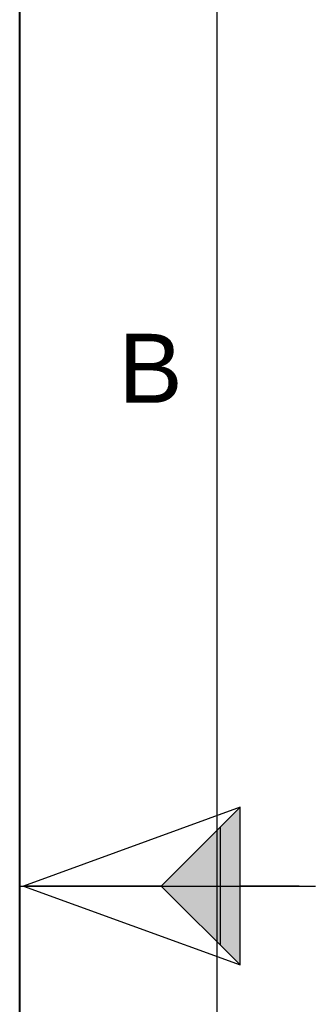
# Model space of a CAD drawing. Header units: millimetres. Extents: x 0 to 297, y 0 to 210.
# Tile 118 of 256: x 0 to 15, y 99 to 149. Entities that reach past the tile are written whole.
import ezdxf

# ---------------------------------------------------------------- set-up
doc = ezdxf.new("R2010")
doc.units = ezdxf.units.MM
doc.header["$LTSCALE"] = 16.335
doc.layers.get('0').update_dxf_attribs({"linetype": 'CONTINUOUS'})
doc.styles.add('TEXTSTYLE_2', font='arial.ttf')

# ---------------------------------------------------------------- blocks, each defined once
blk = doc.blocks.new('MARGEA4_BL0', base_point=(148.514, 105.014))
at = {"color": 7, "linetype": 'Continuous'}
for p, q in [((0.014, 0.014), (0.014, 210.014)), ((0.014, 0.014), (0.014, 210.014)), ((0.014, 210.014), (0.014, 0.014)), ((10.014, 200.014), (10.014, 10.014)), ((0.014, 105.014), (15.014, 105.014))]:
    blk.add_line(p, q, dxfattribs=at)
at = {"color": 5, "linetype": 'Continuous', "style": 'TEXTSTYLE_2', "oblique": 0}
blk.add_text('B', height=3.5, dxfattribs=at).set_placement((5.014, 129.514))
blk = doc.blocks.new('REPERE_ORIENTATION_BL2', base_point=(7.192, 105.016))
at = {"color": 7, "linetype": 'Continuous'}
for p, q in [((11.192, 109.016), (0.192, 105.016)), ((7.192, 105.016), (11.192, 109.016)), ((11.192, 101.016), (11.192, 109.016)), ((10.192, 102.016), (10.192, 108.016)), ((0.192, 105.016), (11.192, 101.016)), ((7.192, 105.016), (0.192, 105.016)), ((7.192, 105.016), (11.192, 101.016)), ((14.192, 105.016), (11.192, 105.016))]:
    blk.add_line(p, q, dxfattribs=at)
blk.add_solid([(11.192, 109.016), (7.192, 105.016), (11.192, 101.016)], dxfattribs=at)

msp = doc.modelspace()

# ---------------------------------------------------------------- linework, layer by layer
at = {"color": 7, "linetype": 'Continuous'}
msp.add_line((0, 0), (0, 210), dxfattribs=at)

# ---------------------------------------------------------------- block references
at = {"color": 2, "linetype": 'Continuous'}
for name, p in [('MARGEA4_BL0', (148.514, 105.014)), ('REPERE_ORIENTATION_BL2', (7.192, 105.016))]:
    msp.add_blockref(name, p, dxfattribs=at)

doc.saveas('drawing.dxf')
